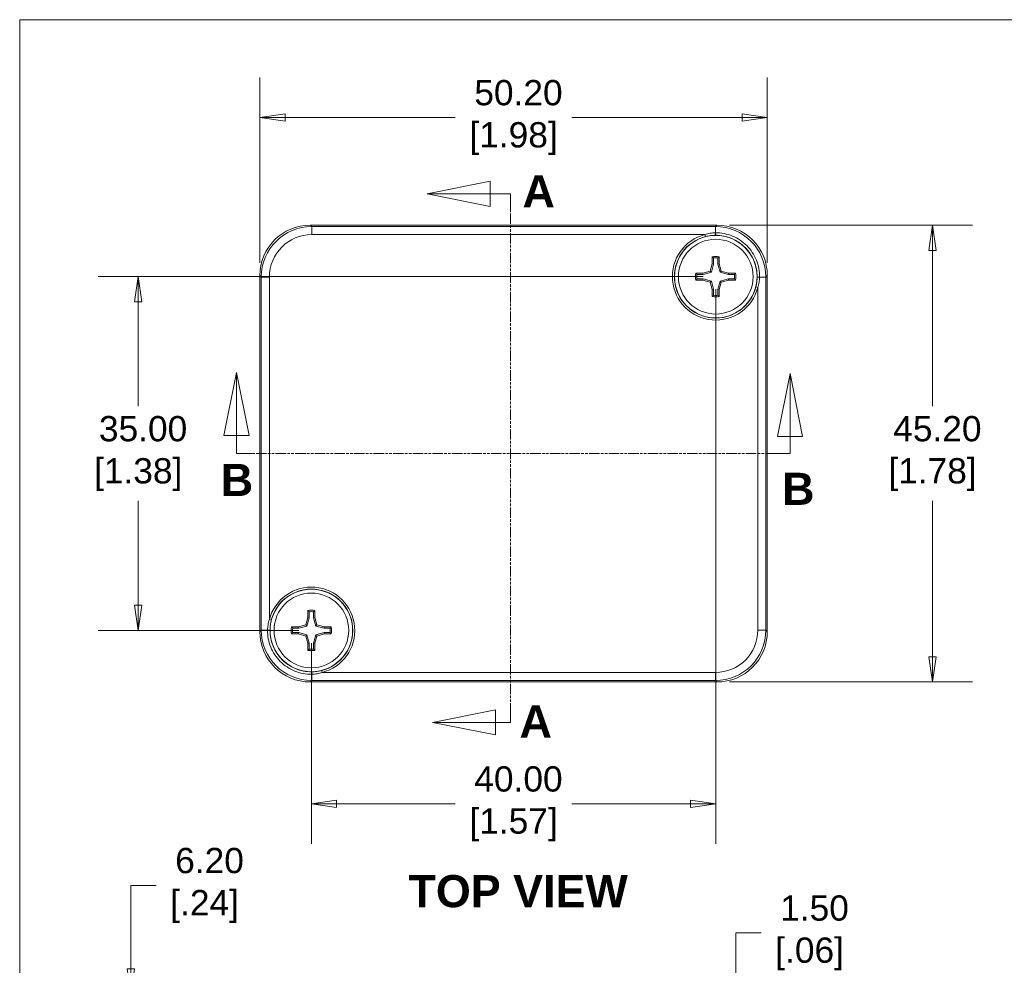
# Model space of a CAD drawing. Header units: millimetres. Extents: x 7 to 342, y 7 to 263.
# Tile 26 of 32: x 11 to 109, y 165 to 259. Entities that reach past the tile are written whole.
import ezdxf

# ---------------------------------------------------------------- set-up
doc = ezdxf.new("R2010")
doc.units = ezdxf.units.MM
doc.header["$LTSCALE"] = 1.25
doc.linetypes.add('DOUBLE_DASH_CHAIN', pattern=[1.2403, 0.6614, -0.0827, 0.1654, -0.0827, 0.1654, -0.0827])
for name, color, linetype, lineweight in [('Dimension (ANSI)', 7, 'Continuous', 9), ('Section Line (ANSI)', 7, 'DOUBLE_DASH_CHAIN', 9), ('Sketch Geometry (ANSI)', 7, 'Continuous', 9), ('Symbol (ANSI)', 7, 'Continuous', 9), ('Visible (ANSI)', 7, 'Continuous', 9), ('Visible Narrow (ANSI)', 7, 'Continuous', 9)]:
    doc.layers.add(name, color=color, linetype=linetype, lineweight=lineweight)
doc.styles.add('Label Text (ANSI)', font='arialbd.ttf')
doc.styles.add('Note Text (ANSI)', font='arial.ttf')
doc.dimstyles.new('Default - mm (ANSI)', dxfattribs={"dimscale": 1.25, "dimtxt": 2, "dimasz": 2, "dimexe": 3.175, "dimexo": 1, "dimgap": 0.8, "dimtad": 0, "dimtih": 1, "dimtoh": 1, "dimrnd": 1e-08, "dimzin": 4, "dimdsep": 46, "dimtxsty": 'Note Text (ANSI)', "dimblk": 'Filled-1', "dimcen": 0.09, "dimdle": 10, "dimclrd": 256, "dimclre": 256, "dimclrt": 256, "dimadec": 1, "dimazin": 0, "dimtfac": 1.524, "dimtofl": 0, "dimtmove": 0, "dimatfit": 3, "dimfxl": 0, "dimtolj": 1, "dimtzin": 0, "dimlwd": -1, "dimlwe": -1, "dimarcsym": 0})

# ---------------------------------------------------------------- blocks, each defined once
blk = doc.blocks.new('2dTransSection0')
at = {"layer": 'Section Line (ANSI)', "linetype": 'Continuous'}
for p, q in [((26.043, 179.088), (25.043, 174.088)), ((26.043, 174.088), (26.043, 179.088)), ((27.043, 174.088), (26.043, 179.088)), ((69.85, 179.017), (68.85, 174.017)), ((69.85, 174.017), (69.85, 179.017)), ((70.85, 174.017), (69.85, 179.017)), ((25.043, 174.088), (27.043, 174.088)), ((26.043, 172.672), (26.043, 174.088)), ((68.85, 174.017), (70.85, 174.017)), ((69.85, 172.672), (69.85, 174.017)), ((26.043, 172.672), (27.476, 172.672)), ((68.417, 172.672), (69.85, 172.672))]:
    blk.add_line(p, q, dxfattribs=at)
at = {"layer": 'Section Line (ANSI)', "linetype": 'DOUBLE_DASH_CHAIN'}
blk.add_line((26.043, 172.672), (69.85, 172.672), dxfattribs=at)
at = {"layer": 'Section Line (ANSI)', "linetype": 'Continuous', "flags": 128}
for points in [[(27.043, 174.088), (26.043, 179.088), (25.043, 174.088), (27.043, 174.088)], [(70.85, 174.017), (69.85, 179.017), (68.85, 174.017), (70.85, 174.017)]]:
    blk.add_lwpolyline(points, dxfattribs=at)
at = {"layer": 'Section Line (ANSI)'}
for points in [[(27.043, 174.088), (26.043, 179.088), (25.043, 174.088), (27.043, 174.088)], [(70.85, 174.017), (69.85, 179.017), (68.85, 174.017), (70.85, 174.017)]]:
    blk.add_solid(points, dxfattribs=at)
at = {"layer": 'Section Line (ANSI)', "char_height": 2.54, "attachment_point": 7, "line_spacing_factor": 0.25, "style": 'Label Text (ANSI)'}
for insert in [(24.806, 169.313), (69.226, 168.61)]:
    blk.add_mtext('B', dxfattribs=dict(at, insert=insert))
blk = doc.blocks.new('2dTransSection1')
at = {"layer": 'Section Line (ANSI)', "linetype": 'Continuous'}
for p, q in [((46.128, 194.218), (41.128, 193.218)), ((46.128, 192.218), (46.128, 194.218)), ((46.128, 193.218), (41.128, 193.218)), ((41.128, 193.218), (46.128, 192.218)), ((47.722, 193.218), (46.128, 193.218)), ((47.722, 193.218), (47.722, 191.901)), ((46.555, 152.398), (41.555, 151.398)), ((46.555, 150.398), (46.555, 152.398)), ((47.722, 152.714), (47.722, 151.398)), ((46.555, 151.398), (41.555, 151.398)), ((41.555, 151.398), (46.555, 150.398)), ((47.722, 151.398), (46.555, 151.398))]:
    blk.add_line(p, q, dxfattribs=at)
at = {"layer": 'Section Line (ANSI)', "linetype": 'DOUBLE_DASH_CHAIN'}
blk.add_line((47.722, 193.218), (47.722, 151.398), dxfattribs=at)
at = {"layer": 'Section Line (ANSI)', "linetype": 'Continuous', "flags": 128}
for points in [[(46.128, 194.218), (41.128, 193.218), (46.128, 192.218), (46.128, 194.218)], [(46.555, 152.398), (41.555, 151.398), (46.555, 150.398), (46.555, 152.398)]]:
    blk.add_lwpolyline(points, dxfattribs=at)
at = {"layer": 'Section Line (ANSI)'}
for points in [[(46.128, 194.218), (41.128, 193.218), (46.128, 192.218), (46.128, 194.218)], [(46.555, 152.398), (41.555, 151.398), (46.555, 150.398), (46.555, 152.398)]]:
    blk.add_solid(points, dxfattribs=at)
at = {"layer": 'Section Line (ANSI)', "char_height": 2.54, "attachment_point": 7, "line_spacing_factor": 0.25, "style": 'Label Text (ANSI)'}
for insert in [(48.681, 192.153), (48.445, 150.198)]:
    blk.add_mtext('A', dxfattribs=dict(at, insert=insert))
blk = doc.blocks.new('Borders Default Border')
at = {"layer": 'Sketch Geometry (ANSI)', "flags": 128}
blk.add_lwpolyline([(8.89, 8.89), (8.89, 207.01), (270.51, 207.01), (270.51, 8.89), (8.89, 8.89)], dxfattribs=at)
blk = doc.blocks.new('Filled-1')
at = {"color": 0}
for p, q in [((0, 0), (-1, 0.15)), ((-1, 0.15), (-1, -0.15)), ((-1, 0), (0, 0)), ((-1, -0.15), (0, 0))]:
    blk.add_line(p, q, dxfattribs=at)
at = {"color": 0, "flags": 128}
blk.add_lwpolyline([(-1, -0.15), (0, 0), (-1, 0.15), (-1, -0.15)], dxfattribs=at)
at = {"color": 0}
blk.add_solid([(-1, -0.15), (0, 0), (-1, 0.15), (-1, -0.15)], dxfattribs=at)
blk = doc.blocks.new('*D9')
at = {"layer": 'Defpoints', "color": 0, "transparency": 16777216}
for p in [(85.066, 249.082), (34.866, 233.442), (85.066, 233.442)]:
    blk.add_point(p, dxfattribs=at)
at = {"layer": 'Dimension (ANSI)', "transparency": 16777216}
for p, q in [((34.866, 234.692), (34.866, 253.05)), ((85.066, 234.692), (85.066, 253.05)), ((37.366, 249.082), (54.195, 249.082)), ((82.566, 249.082), (65.738, 249.082))]:
    blk.add_line(p, q, dxfattribs=at)
at = {"layer": 'Dimension (ANSI)', "transparency": 16777216, "xscale": 2.5, "yscale": 2.5, "zscale": 2.5, "rotation": 180}
blk.add_blockref('Filled-1', (34.866, 249.082), dxfattribs=at)
at = {"layer": 'Dimension (ANSI)', "transparency": 16777216, "xscale": 2.5, "yscale": 2.5, "zscale": 2.5}
blk.add_blockref('Filled-1', (85.066, 249.082), dxfattribs=at)
at = {"layer": 'Dimension (ANSI)', "transparency": 16777216, "insert": (59.966, 249.082), "char_height": 2.5, "attachment_point": 5, "style": 'Note Text (ANSI)'}
blk.add_mtext('\\A1; 50.20\\P[1.98]', dxfattribs=at)
blk = doc.blocks.new('*D10')
at = {"layer": 'Defpoints', "color": 0, "transparency": 16777216}
for p in [(80.068, 238.44), (80.068, 193.24), (101.407, 193.24)]:
    blk.add_point(p, dxfattribs=at)
at = {"layer": 'Dimension (ANSI)', "transparency": 16777216}
for p, q in [((81.318, 238.44), (105.376, 238.44)), ((101.407, 235.94), (101.407, 220.53)), ((101.407, 195.74), (101.407, 211.149)), ((81.318, 193.24), (105.376, 193.24))]:
    blk.add_line(p, q, dxfattribs=at)
at = {"layer": 'Dimension (ANSI)', "transparency": 16777216, "xscale": 2.5, "yscale": 2.5, "zscale": 2.5}
for p, rotation in [((101.407, 238.44), 90), ((101.407, 193.24), 270)]:
    blk.add_blockref('Filled-1', p, dxfattribs=dict(at, rotation=rotation))
at = {"layer": 'Dimension (ANSI)', "transparency": 16777216, "insert": (101.407, 215.84), "char_height": 2.5, "attachment_point": 5, "style": 'Note Text (ANSI)'}
blk.add_mtext('\\A1; 45.20\\P[1.78]', dxfattribs=at)
blk = doc.blocks.new('*D11')
at = {"layer": 'Defpoints', "color": 0, "transparency": 16777216}
for p in [(79.966, 233.34), (22.834, 198.34), (39.966, 198.34)]:
    blk.add_point(p, dxfattribs=at)
at = {"layer": 'Dimension (ANSI)', "transparency": 16777216}
for p, q in [((78.716, 233.34), (18.865, 233.34)), ((22.834, 230.84), (22.834, 220.53)), ((22.834, 200.84), (22.834, 211.149)), ((38.716, 198.34), (18.865, 198.34))]:
    blk.add_line(p, q, dxfattribs=at)
at = {"layer": 'Dimension (ANSI)', "transparency": 16777216, "xscale": 2.5, "yscale": 2.5, "zscale": 2.5}
for p, rotation in [((22.834, 233.34), 90), ((22.834, 198.34), 270)]:
    blk.add_blockref('Filled-1', p, dxfattribs=dict(at, rotation=rotation))
at = {"layer": 'Dimension (ANSI)', "transparency": 16777216, "insert": (22.834, 215.84), "char_height": 2.5, "attachment_point": 5, "style": 'Note Text (ANSI)'}
blk.add_mtext('\\A1; 35.00\\P[1.38]', dxfattribs=at)
blk = doc.blocks.new('*D12')
at = {"layer": 'Defpoints', "color": 0, "transparency": 16777216}
for p in [(79.966, 233.34), (39.966, 198.34), (79.966, 181.189)]:
    blk.add_point(p, dxfattribs=at)
at = {"layer": 'Dimension (ANSI)', "transparency": 16777216}
for p, q in [((79.966, 232.09), (79.966, 177.22)), ((39.966, 197.09), (39.966, 177.22)), ((42.466, 181.189), (54.195, 181.189)), ((77.466, 181.189), (65.738, 181.189))]:
    blk.add_line(p, q, dxfattribs=at)
at = {"layer": 'Dimension (ANSI)', "transparency": 16777216, "xscale": 2.5, "yscale": 2.5, "zscale": 2.5, "rotation": 180}
blk.add_blockref('Filled-1', (39.966, 181.189), dxfattribs=at)
at = {"layer": 'Dimension (ANSI)', "transparency": 16777216, "xscale": 2.5, "yscale": 2.5, "zscale": 2.5}
blk.add_blockref('Filled-1', (79.966, 181.189), dxfattribs=at)
at = {"layer": 'Dimension (ANSI)', "transparency": 16777216, "insert": (59.966, 181.189), "char_height": 2.5, "attachment_point": 5, "style": 'Note Text (ANSI)'}
blk.add_mtext('\\A1; 40.00\\P[1.57]', dxfattribs=at)
blk = doc.blocks.new('*D17')
at = {"layer": 'Defpoints', "color": 0, "transparency": 16777216}
for p in [(22.108, 162.363), (35.808, 162.363), (34.866, 156.163)]:
    blk.add_point(p, dxfattribs=at)
at = {"layer": 'Dimension (ANSI)', "transparency": 16777216}
for p, q in [((22.108, 164.863), (22.108, 173.117)), ((22.108, 173.117), (24.608, 173.117)), ((34.558, 162.363), (18.139, 162.363)), ((33.616, 156.163), (18.139, 156.163)), ((22.108, 153.663), (22.108, 151.163))]:
    blk.add_line(p, q, dxfattribs=at)
at = {"layer": 'Dimension (ANSI)', "transparency": 16777216, "xscale": 2.5, "yscale": 2.5, "zscale": 2.5}
for p, rotation in [((22.108, 162.363), 270), ((22.108, 156.163), 90)]:
    blk.add_blockref('Filled-1', p, dxfattribs=dict(at, rotation=rotation))
at = {"layer": 'Dimension (ANSI)', "transparency": 16777216, "insert": (29.408, 173.117), "char_height": 2.5, "attachment_point": 5, "style": 'Note Text (ANSI)'}
blk.add_mtext('\\A1; 6.20\\P[.24]', dxfattribs=at)
blk = doc.blocks.new('*D18')
at = {"layer": 'Defpoints', "color": 0, "transparency": 16777216}
for p in [(83.244, 157.663), (81.95, 156.163), (85.066, 156.163)]:
    blk.add_point(p, dxfattribs=at)
at = {"layer": 'Dimension (ANSI)', "transparency": 16777216}
for p, q in [((81.95, 160.163), (81.95, 168.417)), ((81.95, 168.417), (84.45, 168.417)), ((81.994, 157.663), (77.981, 157.663)), ((83.816, 156.163), (77.981, 156.163)), ((81.95, 153.663), (81.95, 151.163))]:
    blk.add_line(p, q, dxfattribs=at)
at = {"layer": 'Dimension (ANSI)', "transparency": 16777216, "xscale": 2.5, "yscale": 2.5, "zscale": 2.5}
for p, rotation in [((81.95, 157.663), 270), ((81.95, 156.163), 90)]:
    blk.add_blockref('Filled-1', p, dxfattribs=dict(at, rotation=rotation))
at = {"layer": 'Dimension (ANSI)', "transparency": 16777216, "insert": (89.25, 168.417), "char_height": 2.5, "attachment_point": 5, "style": 'Note Text (ANSI)'}
blk.add_mtext('\\A1; 1.50\\P[.06]', dxfattribs=at)

msp = doc.modelspace()

# ---------------------------------------------------------------- linework, layer by layer
at = {"layer": 'Visible (ANSI)'}
for p, q in [((80.0682, 238.4399), (39.8648, 238.4399)), ((80.0682, 238.4399), (39.8648, 238.4399)), ((79.6165, 234.609), (79.6165, 235.309)), ((79.7575, 234.5898), (79.7575, 235.187)), ((80.1754, 235.187), (80.1754, 234.5898)), ((80.3165, 235.309), (80.3165, 234.609)), ((78.6973, 233.6899), (79.4165, 233.8899)), ((78.7166, 233.5488), (79.531, 233.7753)), ((79.4165, 233.8899), (79.6165, 234.609)), ((79.4165, 233.8899), (79.531, 233.7753)), ((79.531, 233.7753), (79.7575, 234.5898)), ((79.6165, 234.609), (79.7575, 234.5898)), ((80.3165, 234.609), (80.1754, 234.5898)), ((80.1754, 234.5898), (80.4019, 233.7753)), ((80.3165, 234.609), (80.5165, 233.8899)), ((80.5165, 233.8899), (80.4019, 233.7753)), ((80.4019, 233.7753), (81.2164, 233.5488)), ((80.5165, 233.8899), (81.2356, 233.6899)), ((34.8665, 233.4416), (34.8665, 198.2382)), ((34.8665, 233.4416), (34.8665, 198.2382)), ((77.9973, 233.6899), (78.6973, 233.6899)), ((78.6973, 232.9899), (77.9973, 232.9899)), ((78.1193, 233.5488), (78.7166, 233.5488)), ((78.7166, 233.1309), (78.1193, 233.1309)), ((78.6973, 233.6899), (78.7166, 233.5488)), ((78.6973, 232.9899), (78.7166, 233.1309)), ((79.4165, 232.7899), (78.6973, 232.9899)), ((79.531, 232.9044), (78.7166, 233.1309)), ((79.4165, 232.7899), (79.531, 232.9044)), ((79.6165, 232.0707), (79.4165, 232.7899)), ((79.7575, 232.09), (79.531, 232.9044)), ((80.4019, 232.9044), (80.1754, 232.09)), ((80.5165, 232.7899), (80.3165, 232.0707)), ((81.2164, 233.1309), (80.4019, 232.9044)), ((80.5165, 232.7899), (80.4019, 232.9044)), ((81.2356, 232.9899), (80.5165, 232.7899)), ((81.2356, 233.6899), (81.2164, 233.5488)), ((81.2164, 233.5488), (81.8136, 233.5488)), ((81.2356, 232.9899), (81.2164, 233.1309)), ((81.8136, 233.1309), (81.2164, 233.1309)), ((81.2356, 233.6899), (81.9356, 233.6899)), ((81.9356, 232.9899), (81.2356, 232.9899)), ((85.0665, 198.2382), (85.0665, 233.4416)), ((85.0665, 198.2382), (85.0665, 233.4416)), ((79.6165, 232.0707), (79.7575, 232.09)), ((79.6165, 231.3707), (79.6165, 232.0707)), ((79.7575, 231.4927), (79.7575, 232.09)), ((80.3165, 232.0707), (80.1754, 232.09)), ((80.1754, 232.09), (80.1754, 231.4927)), ((80.3165, 232.0707), (80.3165, 231.3707)), ((39.6165, 199.609), (39.6165, 200.309)), ((39.7575, 199.5898), (39.7575, 200.187)), ((40.1754, 200.187), (40.1754, 199.5898)), ((40.3165, 200.309), (40.3165, 199.609)), ((38.6973, 198.6899), (39.4165, 198.8899)), ((38.7166, 198.5488), (39.531, 198.7753)), ((39.4165, 198.8899), (39.6165, 199.609)), ((39.4165, 198.8899), (39.531, 198.7753)), ((39.531, 198.7753), (39.7575, 199.5898)), ((39.6165, 199.609), (39.7575, 199.5898)), ((40.3165, 199.609), (40.1754, 199.5898)), ((40.1754, 199.5898), (40.4019, 198.7753)), ((40.3165, 199.609), (40.5165, 198.8899)), ((40.5165, 198.8899), (40.4019, 198.7753)), ((40.4019, 198.7753), (41.2164, 198.5488)), ((40.5165, 198.8899), (41.2356, 198.6899)), ((37.9973, 198.6899), (38.6973, 198.6899)), ((38.6973, 197.9899), (37.9973, 197.9899)), ((38.1193, 198.5488), (38.7166, 198.5488)), ((38.7166, 198.1309), (38.1193, 198.1309)), ((38.6973, 198.6899), (38.7166, 198.5488)), ((38.6973, 197.9899), (38.7166, 198.1309)), ((39.4165, 197.7899), (38.6973, 197.9899)), ((39.531, 197.9044), (38.7166, 198.1309)), ((39.4165, 197.7899), (39.531, 197.9044)), ((39.6165, 197.0707), (39.4165, 197.7899)), ((39.7575, 197.09), (39.531, 197.9044)), ((40.4019, 197.9044), (40.1754, 197.09)), ((40.5165, 197.7899), (40.3165, 197.0707)), ((41.2164, 198.1309), (40.4019, 197.9044)), ((40.5165, 197.7899), (40.4019, 197.9044)), ((41.2356, 197.9899), (40.5165, 197.7899)), ((41.2356, 198.6899), (41.2164, 198.5488)), ((41.2164, 198.5488), (41.8136, 198.5488)), ((41.2356, 197.9899), (41.2164, 198.1309)), ((41.8136, 198.1309), (41.2164, 198.1309)), ((41.2356, 198.6899), (41.9356, 198.6899)), ((41.9356, 197.9899), (41.2356, 197.9899)), ((39.6165, 197.0707), (39.7575, 197.09)), ((39.6165, 196.3707), (39.6165, 197.0707)), ((39.7575, 196.4927), (39.7575, 197.09)), ((40.3165, 197.0707), (40.1754, 197.09)), ((40.1754, 197.09), (40.1754, 196.4927)), ((40.3165, 197.0707), (40.3165, 196.3707)), ((39.8648, 193.2399), (80.0682, 193.2399)), ((39.8648, 193.2399), (80.0682, 193.2399))]:
    msp.add_line(p, q, dxfattribs=at)
for centre, radius in [((79.9665, 233.3399), 4.0825), ((79.9665, 233.3399), 3.695), ((39.9665, 198.3399), 4.0825), ((39.9665, 198.3399), 3.695)]:
    msp.add_circle(centre, radius, dxfattribs=at)
for centre, radius, start, end in [((79.9665, 233.3399), 2, 79.921342, 100.078658), ((79.9665, 233.3399), 1.8589, 83.546511, 96.453489), ((79.9665, 233.3399), 2, 169.921342, 190.078658), ((79.9665, 233.3399), 1.8589, 173.546511, 186.453489), ((79.9665, 233.3399), 1.8589, 353.546511, 6.453489), ((79.9665, 233.3399), 2, 349.921342, 10.078658), ((79.9665, 233.3399), 2, 259.921342, 280.078658), ((79.9665, 233.3399), 1.8589, 263.546511, 276.453489), ((39.9665, 198.3399), 2, 79.921342, 100.078658), ((39.9665, 198.3399), 1.8589, 83.546511, 96.453489), ((39.9665, 198.3399), 2, 169.921342, 190.078658), ((39.9665, 198.3399), 1.8589, 173.546511, 186.453489), ((39.9665, 198.3399), 1.8589, 353.546511, 6.453489), ((39.9665, 198.3399), 2, 349.921342, 10.078658), ((39.9665, 198.3399), 2, 259.921342, 280.078658), ((39.9665, 198.3399), 1.8589, 263.546511, 276.453489)]:
    msp.add_arc(centre, radius, start, end, dxfattribs=at)
for centre, major_axis in [((39.8682, 233.4382), (-3.538, 3.538)), ((39.8682, 233.4382), (-3.538, 3.538)), ((80.0648, 233.4382), (3.538, 3.538)), ((80.0648, 233.4382), (3.538, 3.538)), ((39.8682, 198.2416), (-3.538, -3.538)), ((39.8682, 198.2416), (-3.538, -3.538)), ((80.0648, 198.2416), (3.538, -3.538)), ((80.0648, 198.2416), (3.538, -3.538))]:
    msp.add_ellipse(centre, major_axis=major_axis, ratio=0.999315, start_param=5.4981298, end_param=7.0682409, dxfattribs=at)
for points in [[(79.7575, 235.187), (79.6893, 235.248), (79.6165, 235.309)], [(80.3165, 235.309), (80.2437, 235.248), (80.1754, 235.187)], [(78.1193, 233.5488), (78.0583, 233.6171), (77.9973, 233.6899)], [(78.1193, 233.1309), (78.0583, 233.0627), (77.9973, 232.9899)], [(81.8136, 233.5488), (81.8746, 233.6171), (81.9356, 233.6899)], [(81.8136, 233.1309), (81.8746, 233.0627), (81.9356, 232.9899)], [(79.7575, 231.4927), (79.6893, 231.4317), (79.6165, 231.3707)], [(80.1754, 231.4927), (80.2437, 231.4317), (80.3165, 231.3707)], [(39.7575, 200.187), (39.6893, 200.248), (39.6165, 200.309)], [(40.3165, 200.309), (40.2437, 200.248), (40.1754, 200.187)], [(38.1193, 198.5488), (38.0583, 198.6171), (37.9973, 198.6899)], [(38.1193, 198.1309), (38.0583, 198.0627), (37.9973, 197.9899)], [(41.8136, 198.5488), (41.8746, 198.6171), (41.9356, 198.6899)], [(41.8136, 198.1309), (41.8746, 198.0627), (41.9356, 197.9899)], [(39.7575, 196.4927), (39.6893, 196.4317), (39.6165, 196.3707)], [(40.1754, 196.4927), (40.2437, 196.4317), (40.3165, 196.3707)]]:
    msp.add_open_spline(points, degree=2, dxfattribs=at)
at = {"layer": 'Visible Narrow (ANSI)'}
for p, q in [((39.8648, 238.4399), (40.0067, 238.2979)), ((40.0067, 238.2979), (79.9262, 238.2979)), ((40.0067, 237.4982), (40.0067, 238.2979)), ((79.9262, 238.2979), (80.0682, 238.4399)), ((79.9262, 237.677), (79.9262, 238.2979)), ((78.899, 237.4982), (40.0067, 237.4982)), ((78.9487, 237.3046), (78.899, 237.4982)), ((35.0084, 233.2996), (34.8665, 233.4416)), ((35.0084, 198.3801), (35.0084, 233.2996)), ((35.8081, 233.2996), (35.0084, 233.2996)), ((35.8081, 233.2996), (35.8081, 199.4073)), ((84.9245, 233.2996), (84.3036, 233.2996)), ((85.0665, 233.4416), (84.9245, 233.2996)), ((84.9245, 233.2996), (84.9245, 198.3801)), ((83.9312, 232.3222), (84.1248, 232.2725)), ((84.1248, 198.3801), (84.1248, 232.2725)), ((36.0018, 199.3576), (35.8081, 199.4073)), ((34.8665, 198.2382), (35.0084, 198.3801)), ((35.6294, 198.3801), (35.0084, 198.3801)), ((84.9245, 198.3801), (84.1248, 198.3801)), ((84.9245, 198.3801), (85.0665, 198.2382)), ((40.0067, 193.3818), (40.0067, 194.0028)), ((40.9842, 194.3752), (41.0339, 194.1816)), ((41.0339, 194.1816), (79.9262, 194.1816)), ((79.9262, 193.3818), (79.9262, 194.1816)), ((40.0067, 193.3818), (39.8648, 193.2399)), ((79.9262, 193.3818), (40.0067, 193.3818)), ((80.0682, 193.2399), (79.9262, 193.3818))]:
    msp.add_line(p, q, dxfattribs=at)
for centre, radius, start, end in [((79.9665, 233.3399), 4.2931, 104.396734, 345.603266), ((79.9665, 233.3399), 4.0933, 104.396734, 345.603266), ((39.9665, 198.3399), 4.2931, 284.396734, 165.603266), ((39.9665, 198.3399), 4.0933, 284.396734, 165.603266)]:
    msp.add_arc(centre, radius, start, end, dxfattribs=at)
for centre, major_axis, ratio, start_param, end_param in [((40.0096, 233.2968), (-3.5372, 3.5372), 0.999534, 5.4981298, 7.0682409), ((79.9234, 233.2968), (3.5372, 3.5372), 0.999534, 5.4981298, 7.0682409), ((79.9262, 237.6323), (0.0019, -0.2), 0.0021323, 0.0349067, 1.7961857), ((40.0096, 233.2968), (-2.9719, 2.9719), 0.999315, 5.4981298, 7.0682409), ((84.2589, 233.2996), (-0.2, 0.0019), 0.0021323, 4.4869996, 6.2482786), ((40.0096, 198.383), (-3.5372, -3.5372), 0.999534, 5.4981298, 7.0682409), ((35.6741, 198.3801), (0.2, -0.0019), 0.0021323, 4.4869996, 6.2482786), ((79.9234, 198.383), (2.9719, -2.9719), 0.999315, 5.4981298, 7.0682409), ((79.9234, 198.383), (3.5372, -3.5372), 0.999534, 5.4981298, 7.0682409), ((40.0067, 194.0475), (-0.0019, 0.2), 0.0021323, 0.0349067, 1.7961857)]:
    msp.add_ellipse(centre, major_axis=major_axis, ratio=ratio, start_param=start_param, end_param=end_param, dxfattribs=at)
for points, knots in [([(78.899, 237.4982), (79.0668, 237.5556), (79.2368, 237.5992), (79.4092, 237.6292), (79.5792, 237.6586), (79.7514, 237.6748), (79.9262, 237.677)], [0, 0, 0, 0, 0.5036151, 0.5036151, 0.5036151, 1, 1, 1, 1]), ([(79.9262, 237.677), (80.216, 237.6806), (80.502, 237.6552), (80.7843, 237.6017), (81.0667, 237.5482), (81.3466, 237.4655), (81.6124, 237.3571), (81.6126, 237.357), (81.6129, 237.3568), (81.6132, 237.3567), (81.8788, 237.2483), (82.1348, 237.1128), (82.3748, 236.9531), (82.3751, 236.953), (82.3753, 236.9528), (82.3756, 236.9526), (82.6156, 236.7928), (82.8365, 236.6115), (83.0387, 236.4091), (83.0389, 236.4089), (83.0391, 236.4087), (83.0392, 236.4086), (83.2415, 236.2061), (83.4263, 235.9798), (83.5846, 235.7409), (83.5847, 235.7408), (83.5848, 235.7406), (83.5849, 235.7405), (83.7431, 235.5016), (83.8766, 235.2489), (83.985, 234.9824), (83.9851, 234.9823), (83.9852, 234.9821), (83.9852, 234.982), (84.0936, 234.7154), (84.1756, 234.4365), (84.2286, 234.156), (84.2287, 234.1558), (84.2287, 234.1557), (84.2287, 234.1555), (84.2818, 233.8748), (84.3071, 233.5896), (84.3036, 233.2996)], [0, 0, 0, 0, 0.124909, 0.124909, 0.124909, 0.2498721, 0.2498721, 0.2498721, 0.25, 0.25, 0.25, 0.3748741, 0.3748741, 0.3748741, 0.375, 0.375, 0.375, 0.4999007, 0.4999007, 0.4999007, 0.5, 0.5, 0.5, 0.6249221, 0.6249221, 0.6249221, 0.625, 0.625, 0.625, 0.7499297, 0.7499297, 0.7499297, 0.75, 0.75, 0.75, 0.874933, 0.874933, 0.874933, 0.875, 0.875, 0.875, 1, 1, 1, 1]), ([(79.9281, 237.4324), (79.7625, 237.4309), (79.5982, 237.4194), (79.4352, 237.3982), (79.2717, 237.377), (79.1096, 237.3459), (78.9487, 237.3046)], [0, 0, 0, 0, 0.4993762, 0.4993762, 0.4993762, 1, 1, 1, 1]), ([(84.059, 233.3015), (84.0616, 233.5749), (84.0369, 233.8445), (83.9862, 234.1093), (83.9355, 234.374), (83.8576, 234.6369), (83.7549, 234.8882), (83.6522, 235.1394), (83.526, 235.3776), (83.3765, 235.6028), (83.2271, 235.828), (83.0526, 236.0413), (82.8618, 236.2323), (82.671, 236.4233), (82.4626, 236.5945), (82.2362, 236.7454), (82.0098, 236.8963), (81.7684, 237.0244), (81.5179, 237.1271), (81.2674, 237.2297), (81.0036, 237.3082), (80.7374, 237.3593), (80.4712, 237.4104), (80.2015, 237.435), (79.9281, 237.4324)], [0, 0, 0, 0, 0.125, 0.125, 0.125, 0.25, 0.25, 0.25, 0.375, 0.375, 0.375, 0.5, 0.5, 0.5, 0.625, 0.625, 0.625, 0.75, 0.75, 0.75, 0.875, 0.875, 0.875, 1, 1, 1, 1]), ([(83.9312, 232.3222), (83.9724, 232.4828), (84.0035, 232.6447), (84.0247, 232.808), (84.046, 232.9712), (84.0575, 233.1357), (84.059, 233.3015)], [0, 0, 0, 0, 0.5, 0.5, 0.5, 1, 1, 1, 1]), ([(84.3036, 233.2996), (84.3014, 233.1246), (84.2852, 232.9521), (84.2556, 232.782), (84.2257, 232.6098), (84.1821, 232.44), (84.1248, 232.2725)], [0, 0, 0, 0, 0.4970113, 0.4970113, 0.4970113, 1, 1, 1, 1]), ([(35.6294, 198.3801), (35.6315, 198.5551), (35.6477, 198.7276), (35.6773, 198.8978), (35.7072, 199.07), (35.7508, 199.2398), (35.8081, 199.4073)], [0, 0, 0, 0, 0.4970113, 0.4970113, 0.4970113, 1, 1, 1, 1]), ([(36.0018, 199.3576), (35.9605, 199.197), (35.9295, 199.035), (35.9082, 198.8718), (35.8869, 198.7086), (35.8755, 198.5441), (35.8739, 198.3782)], [0, 0, 0, 0, 0.5, 0.5, 0.5, 1, 1, 1, 1]), ([(40.0067, 194.0028), (39.717, 193.9992), (39.431, 194.0245), (39.1487, 194.078), (38.8662, 194.1316), (38.5864, 194.2143), (38.3206, 194.3227), (38.3203, 194.3228), (38.32, 194.3229), (38.3198, 194.323), (38.0542, 194.4314), (37.7981, 194.5669), (37.5581, 194.7266), (37.5579, 194.7268), (37.5576, 194.727), (37.5574, 194.7271), (37.3173, 194.8869), (37.0964, 195.0683), (36.8942, 195.2707), (36.894, 195.2709), (36.8939, 195.271), (36.8937, 195.2712), (36.6915, 195.4737), (36.5066, 195.6999), (36.3484, 195.9388), (36.3483, 195.939), (36.3482, 195.9391), (36.3481, 195.9393), (36.1899, 196.1782), (36.0564, 196.4308), (35.9479, 196.6973), (35.9479, 196.6975), (35.9478, 196.6976), (35.9477, 196.6978), (35.8393, 196.9643), (35.7573, 197.2432), (35.7043, 197.5238), (35.7043, 197.5239), (35.7042, 197.5241), (35.7042, 197.5242), (35.6512, 197.8049), (35.6258, 198.0902), (35.6294, 198.3801)], [0, 0, 0, 0, 0.124909, 0.124909, 0.124909, 0.2498721, 0.2498721, 0.2498721, 0.25, 0.25, 0.25, 0.3748741, 0.3748741, 0.3748741, 0.375, 0.375, 0.375, 0.4999007, 0.4999007, 0.4999007, 0.5, 0.5, 0.5, 0.6249221, 0.6249221, 0.6249221, 0.625, 0.625, 0.625, 0.7499297, 0.7499297, 0.7499297, 0.75, 0.75, 0.75, 0.874933, 0.874933, 0.874933, 0.875, 0.875, 0.875, 1, 1, 1, 1]), ([(35.8739, 198.3782), (35.8714, 198.1049), (35.8961, 197.8352), (35.9468, 197.5705), (35.9975, 197.3058), (36.0753, 197.0429), (36.178, 196.7916), (36.2807, 196.5404), (36.4069, 196.3022), (36.5564, 196.077), (36.7059, 195.8517), (36.8803, 195.6384), (37.0711, 195.4474), (37.2619, 195.2564), (37.4703, 195.0853), (37.6967, 194.9344), (37.9231, 194.7835), (38.1646, 194.6553), (38.4151, 194.5527), (38.6656, 194.4501), (38.9293, 194.3716), (39.1955, 194.3205), (39.4617, 194.2694), (39.7315, 194.2448), (40.0048, 194.2473)], [0, 0, 0, 0, 0.125, 0.125, 0.125, 0.25, 0.25, 0.25, 0.375, 0.375, 0.375, 0.5, 0.5, 0.5, 0.625, 0.625, 0.625, 0.75, 0.75, 0.75, 0.875, 0.875, 0.875, 1, 1, 1, 1]), ([(40.0048, 194.2473), (40.1705, 194.2489), (40.3348, 194.2603), (40.4978, 194.2815), (40.6612, 194.3028), (40.8233, 194.3339), (40.9842, 194.3752)], [0, 0, 0, 0, 0.4993762, 0.4993762, 0.4993762, 1, 1, 1, 1]), ([(41.0339, 194.1816), (40.8662, 194.1242), (40.6961, 194.0805), (40.5237, 194.0506), (40.3538, 194.0211), (40.1815, 194.0049), (40.0067, 194.0028)], [0, 0, 0, 0, 0.5036151, 0.5036151, 0.5036151, 1, 1, 1, 1])]:
    msp.add_open_spline(points, degree=3, knots=knots, dxfattribs=at)

# ---------------------------------------------------------------- block references
at = {"xscale": 1.25, "yscale": 1.25, "zscale": 1.25}
msp.add_blockref('Borders Default Border', (0, 0), dxfattribs=at)
at = {"layer": 'Section Line (ANSI)', "xscale": 1.25, "yscale": 1.25, "zscale": 1.25}
for name in ['2dTransSection1', '2dTransSection0']:
    msp.add_blockref(name, (0, 0), dxfattribs=at)

# ---------------------------------------------------------------- texts
at = {"layer": 'Symbol (ANSI)', "insert": (49.5764, 170.9137), "char_height": 3.175, "attachment_point": 7, "line_spacing_factor": 0.25, "style": 'Label Text (ANSI)'}
msp.add_mtext('TOP VIEW', dxfattribs=at)

# ---------------------------------------------------------------- dimensions: what is measured, and where the dimension line sits
at = {"layer": 'Dimension (ANSI)'}
for base, p1, p2, angle, text, override, picture, middle in [((85.0665, 249.0816), (34.8665, 233.4416), (85.0665, 233.4416), 180, ' <>\\X[1.98]', {"dimgap": 0.8, "dimtih": 0, "dimtoh": 0, "dimdec": 2, "dimpost": '\\X', "dimtol": 0, "dimlim": 0, "dimtp": 0, "dimtm": 0, "dimtdec": 2, "dimatfit": 1}, '*D9', (59.9665, 249.0816)), ((101.4071, 193.2399), (80.0682, 238.4399), (80.0682, 193.2399), 90, ' <>\\X[1.78]', {"dimgap": 0.8, "dimdec": 2, "dimpost": '\\X', "dimtol": 0, "dimlim": 0, "dimtp": 0, "dimtm": 0, "dimtdec": 2, "dimatfit": 1}, '*D10', (101.4071, 215.8399)), ((22.8336, 198.3399), (79.9665, 233.3399), (39.9665, 198.3399), 90, ' <>\\X[1.38]', {"dimgap": 0.8, "dimdec": 2, "dimpost": '\\X', "dimtol": 0, "dimlim": 0, "dimtp": 0, "dimtm": 0, "dimtdec": 2, "dimatfit": 1}, '*D11', (22.8336, 215.8399)), ((79.9665, 181.1886), (39.9665, 198.3399), (79.9665, 233.3399), 180, ' <>\\X[1.57]', {"dimgap": 0.8, "dimtih": 0, "dimtoh": 0, "dimdec": 2, "dimpost": '\\X', "dimtol": 0, "dimlim": 0, "dimtp": 0, "dimtm": 0, "dimtdec": 2, "dimatfit": 1}, '*D12', (59.9665, 181.1886)), ((22.1078, 162.3633), (34.8665, 156.1633), (35.8081, 162.3633), 90, ' <>\\X[.24]', {"dimgap": 0.8, "dimdec": 2, "dimpost": '\\X', "dimtol": 0, "dimlim": 0, "dimtp": 0, "dimtm": 0, "dimtdec": 2, "dimatfit": 1}, '*D17', (29.4081, 173.1167)), ((81.9498, 156.1633), (83.2437, 157.6633), (85.0665, 156.1633), 90, ' <>\\X[.06]', {"dimgap": 0.8, "dimdec": 2, "dimpost": '\\X', "dimtol": 0, "dimlim": 0, "dimtp": 0, "dimtm": 0, "dimtdec": 2, "dimatfit": 1}, '*D18', (89.2501, 168.4167))]:
    dim = msp.add_linear_dim(base=base, p1=p1, p2=p2, angle=angle, text=text, dimstyle='Default - mm (ANSI)', override=override, dxfattribs=at)
    dim.commit()
    dim.dimension.update_dxf_attribs({"geometry": picture, "text_midpoint": middle, "dimtype": 160})

doc.saveas('drawing.dxf')
